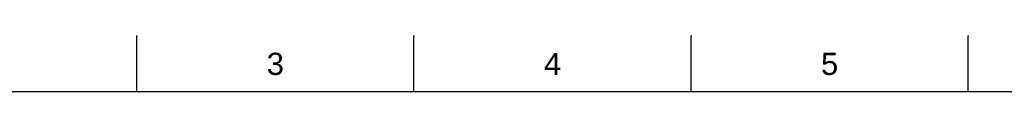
# Model space of a CAD drawing. Header units: millimetres. Extents: x 580 to 2065, y -13 to 1037.
# Tile 6 of 10: x 894 to 1522, y 1001 to 1037. Entities that reach past the tile are written whole.
import ezdxf

# ---------------------------------------------------------------- set-up
doc = ezdxf.new("R2010")
doc.units = ezdxf.units.MM
doc.header["$LTSCALE"] = 0.1
doc.styles.get("Standard").update_dxf_attribs({"font": 'arial_0.ttf'})

msp = doc.modelspace()

# ---------------------------------------------------------------- linework, layer by layer
for p, q in [((968.75, 1001.37), (968.75, 1036.73)), ((1145.51, 1001.37), (1145.51, 1036.73)), ((1322.28, 1001.37), (1322.28, 1036.73)), ((1499.05, 1001.37), (1499.05, 1036.73)), ((2029.35, 1001.37), (615.21, 1001.37))]:
    msp.add_line(p, q)
for p in [(968.75, 1036.73), (1145.51, 1036.73), (1322.28, 1036.73), (1499.05, 1036.73)]:
    msp.add_point(p)

# ---------------------------------------------------------------- texts
at = {"char_height": 14.14, "attachment_point": 5}
for s, insert in [('3', (1057.13, 1019.05)), ('4', (1233.9, 1019.05)), ('5', (1410.66, 1019.05))]:
    msp.add_mtext_dynamic_manual_height_columns(s, width=50, gutter_width=12.5, heights=[0], dxfattribs=dict(at, insert=insert))

doc.saveas('drawing.dxf')
